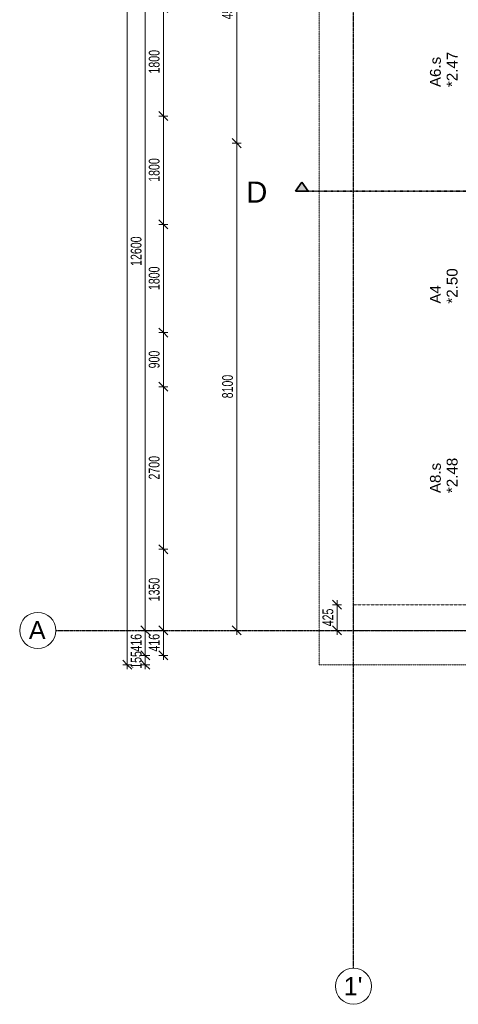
# Model space of a CAD drawing. Header units: millimetres. Extents: x -80560 to 110805, y -11020 to 52719.
# Tile 6 of 182: x 29345 to 36639, y 3783 to 20153. Entities that reach past the tile are written whole.
import ezdxf

# ---------------------------------------------------------------- set-up
doc = ezdxf.new("R2010")
doc.units = ezdxf.units.MM
for name, pattern in [('CENTER2', [20, 8, -4, 4, -4]), ('DASHDOT2', [8, 4, -2, 0, -2]), ('DASHED2', [6, 4, -2]), ('DASHED2-1', [3, 2, -1])]:
    doc.linetypes.add(name, pattern=pattern)
for name, color, linetype, lineweight in [('A-ANNO-DIMS', 211, 'Continuous', 9), ('A-ANNO-DIMS-100', 211, 'Continuous', 9), ('A-DETL-HDLN', 90, 'DASHED2', 18), ('A-FLOR-OVHD', 1, 'DASHED2-1', 18), ('A-GLAZ-IDEN', 152, 'Continuous', 18), ('G-ANNO-SYMB', 111, 'Continuous', 9), ('S-GRID', 1, 'Continuous', 9), ('S-GRID-IDEN', 1, 'Continuous', 9)]:
    doc.layers.add(name, color=color, linetype=linetype, lineweight=lineweight)
doc.styles.add('Arial', font='arial.ttf', dxfattribs={"height": 180})
doc.styles.add('Arial_4', font='arial.ttf', dxfattribs={"height": 350})
doc.styles.add('Arial_5', font='arial.ttf', dxfattribs={"height": 300})
doc.styles.add('Arial_6', font='arial.ttf', dxfattribs={"width": 0.7, "height": 180})
doc.dimstyles.new('n3o_1_8', dxfattribs={"dimscale": 304.8, "dimtxt": 183.646692, "dimasz": 0.492126, "dimexe": 0.246063, "dimexo": 0.0625, "dimgap": 0.032808, "dimtad": 1, "dimdec": 0, "dimdsep": 46, "dimtxsty": 'Arial_6', "dimblk1": 'OBLIQUE', "dimblk2": 'OBLIQUE', "dimsah": 1, "dimcen": 0.09, "dimdle": 0.246063, "dimazin": 0, "dimtfac": 1, "dimtdec": 4, "dimtix": 1, "dimtmove": 0, "dimatfit": 3, "dimfxl": 0.246063, "dimfxlon": 1, "dimtvp": 1, "dimtolj": 1, "dimtzin": 0, "dimarcsym": 2})
doc.dimstyles.new('n3o_1_8_4', dxfattribs={"dimscale": 304.8, "dimtxt": 183.646692, "dimasz": 0.492126, "dimexe": 0.246063, "dimexo": 0.0625, "dimgap": 0.032808, "dimtad": 1, "dimdec": 0, "dimdsep": 46, "dimtxsty": 'Arial_6', "dimblk1": 'OBLIQUE', "dimblk2": 'OBLIQUE', "dimsah": 1, "dimcen": 0.09, "dimdle": 0.246063, "dimazin": 0, "dimtfac": 1, "dimtdec": 4, "dimtix": 1, "dimtmove": 0, "dimatfit": 3, "dimfxl": 0.246063, "dimfxlon": 1, "dimtvp": 1, "dimtolj": 1, "dimtzin": 0, "dimarcsym": 2})

# ---------------------------------------------------------------- blocks, each defined once
blk = doc.blocks.new('Grid - r_3_0mm-316018-DO_02 tweede verdieping')
at = {"layer": 'S-GRID-IDEN'}
blk.add_circle((0, 0), 3, dxfattribs=at)
blk = doc.blocks.new('DIMBLOCK20-DO_02 tweede verdieping')
at = {"layer": 'A-ANNO-DIMS-100'}
for p, q in [((31734, 20350), (31659, 20425)), ((31809, 20350), (31659, 20350)), ((31734, 20350), (31734, 18550)), ((31734, 20350), (31809, 20275)), ((31734, 20350), (31809, 20350)), ((31734, 18550), (31659, 18625)), ((31809, 18550), (31659, 18550)), ((31734, 18550), (31809, 18475)), ((31734, 18550), (31809, 18550))]:
    blk.add_line(p, q, dxfattribs=at)
at = {"layer": 'A-ANNO-DIMS-100', "color": 0, "insert": (31491, 19258), "char_height": 180, "width": 461.09, "attachment_point": 1, "rotation": 90, "line_spacing_factor": 0.941778, "style": 'Arial_6'}
blk.add_mtext('1800', dxfattribs=at)
blk = doc.blocks.new('_Oblique')
at = {"color": 0, "linetype": 'ByBlock', "lineweight": -2}
blk.add_line((-0.5, -0.5), (0.5, 0.5), dxfattribs=at)
blk = doc.blocks.new('DIMBLOCK21-DO_02 tweede verdieping')
at = {"layer": 'A-ANNO-DIMS-100'}
for p, q in [((31734, 18550), (31659, 18625)), ((31809, 18550), (31659, 18550)), ((31734, 18550), (31734, 16750)), ((31734, 18550), (31809, 18475)), ((31734, 18550), (31809, 18550)), ((31734, 16750), (31659, 16825)), ((31809, 16750), (31659, 16750)), ((31734, 16750), (31809, 16675)), ((31734, 16750), (31809, 16750))]:
    blk.add_line(p, q, dxfattribs=at)
at = {"layer": 'A-ANNO-DIMS-100', "color": 0, "insert": (31491, 17458), "char_height": 180, "width": 461.09, "attachment_point": 1, "rotation": 90, "line_spacing_factor": 0.941778, "style": 'Arial_6'}
blk.add_mtext('1800', dxfattribs=at)
blk = doc.blocks.new('DIMBLOCK22-DO_02 tweede verdieping')
at = {"layer": 'A-ANNO-DIMS-100'}
for p, q in [((31734, 16750), (31659, 16825)), ((31809, 16750), (31659, 16750)), ((31734, 16750), (31734, 14950)), ((31734, 16750), (31809, 16675)), ((31734, 16750), (31809, 16750)), ((31734, 14950), (31659, 15025)), ((31809, 14950), (31659, 14950)), ((31734, 14950), (31809, 14875)), ((31734, 14950), (31809, 14950))]:
    blk.add_line(p, q, dxfattribs=at)
at = {"layer": 'A-ANNO-DIMS-100', "color": 0, "insert": (31491, 15658), "char_height": 180, "width": 461.09, "attachment_point": 1, "rotation": 90, "line_spacing_factor": 0.941778, "style": 'Arial_6'}
blk.add_mtext('1800', dxfattribs=at)
blk = doc.blocks.new('DIMBLOCK23-DO_02 tweede verdieping')
at = {"layer": 'A-ANNO-DIMS-100'}
for p, q in [((31734, 14950), (31659, 15025)), ((31809, 14950), (31659, 14950)), ((31734, 14950), (31734, 14050)), ((31734, 14950), (31809, 14875)), ((31734, 14950), (31809, 14950)), ((31734, 14050), (31659, 14125)), ((31809, 14050), (31659, 14050)), ((31734, 14050), (31809, 13975)), ((31734, 14050), (31809, 14050))]:
    blk.add_line(p, q, dxfattribs=at)
at = {"layer": 'A-ANNO-DIMS-100', "color": 0, "insert": (31491, 14356), "char_height": 180, "width": 345.82, "attachment_point": 1, "rotation": 90, "line_spacing_factor": 0.941778, "style": 'Arial_6'}
blk.add_mtext('900', dxfattribs=at)
blk = doc.blocks.new('DIMBLOCK24-DO_02 tweede verdieping')
at = {"layer": 'A-ANNO-DIMS-100'}
for p, q in [((31734, 14050), (31659, 14125)), ((31809, 14050), (31659, 14050)), ((31734, 14050), (31734, 11350)), ((31734, 14050), (31809, 13975)), ((31734, 14050), (31809, 14050)), ((31734, 11350), (31659, 11425)), ((31809, 11350), (31659, 11350)), ((31734, 11350), (31809, 11275)), ((31734, 11350), (31809, 11350))]:
    blk.add_line(p, q, dxfattribs=at)
at = {"layer": 'A-ANNO-DIMS-100', "color": 0, "insert": (31491, 12508), "char_height": 180, "width": 461.09, "attachment_point": 1, "rotation": 90, "line_spacing_factor": 0.941778, "style": 'Arial_6'}
blk.add_mtext('2700', dxfattribs=at)
blk = doc.blocks.new('DIMBLOCK25-DO_02 tweede verdieping')
at = {"layer": 'A-ANNO-DIMS-100'}
for p, q in [((31734, 11350), (31659, 11425)), ((31809, 11350), (31659, 11350)), ((31734, 11350), (31734, 10000)), ((31734, 11350), (31809, 11275)), ((31734, 11350), (31809, 11350)), ((31734, 10000), (31659, 10075)), ((31809, 10000), (31659, 10000)), ((31734, 10000), (31809, 9925)), ((31734, 10000), (31809, 10000))]:
    blk.add_line(p, q, dxfattribs=at)
at = {"layer": 'A-ANNO-DIMS-100', "color": 0, "insert": (31491, 10483), "char_height": 180, "width": 461.09, "attachment_point": 1, "rotation": 90, "line_spacing_factor": 0.941778, "style": 'Arial_6'}
blk.add_mtext('1350', dxfattribs=at)
blk = doc.blocks.new('DIMBLOCK26-DO_02 tweede verdieping')
at = {"layer": 'A-ANNO-DIMS-100'}
for p, q in [((31734, 10000), (31659, 10075)), ((31809, 10000), (31659, 10000)), ((31734, 10000), (31734, 9509)), ((31734, 10000), (31809, 9925)), ((31734, 10000), (31809, 10000)), ((31734, 9584), (31659, 9659)), ((31809, 9584), (31659, 9584)), ((31734, 9584), (31809, 9509)), ((31734, 9584), (31809, 9584))]:
    blk.add_line(p, q, dxfattribs=at)
at = {"layer": 'A-ANNO-DIMS-100', "color": 0, "insert": (31491, 9648), "char_height": 180, "width": 345.82, "attachment_point": 1, "rotation": 90, "line_spacing_factor": 0.941778, "style": 'Arial_6'}
blk.add_mtext('416', dxfattribs=at)
blk = doc.blocks.new('Section - 00_n3o_sectionmark_detailaanduiding-325618-DO_02 tweede verdieping')
at = {"layer": 'G-ANNO-SYMB'}
blk.add_hatch(color=256, dxfattribs=at).paths.add_polyline_path([(0, 0), (1.05, 1.5), (2.1, 0)], flags=0)
at = {"layer": 'G-ANNO-SYMB', "linetype": 'DASHDOT2', "lineweight": 35}
for p, q in [((1.05, 1.5), (0, 0)), ((2.1, 0), (1.05, 1.5)), ((0, 0), (2.1, 0))]:
    blk.add_line(p, q, dxfattribs=at)
blk = doc.blocks.new('DIMBLOCK171-DO_02 tweede verdieping')
at = {"layer": 'A-ANNO-DIMS-100'}
for p, q in [((31434, 22600), (31359, 22675)), ((31509, 22600), (31359, 22600)), ((31434, 22600), (31434, 10000)), ((31434, 22600), (31509, 22525)), ((31434, 22600), (31509, 22600)), ((31434, 10000), (31359, 10075)), ((31509, 10000), (31359, 10000)), ((31434, 10000), (31509, 9925)), ((31434, 10000), (31509, 10000))]:
    blk.add_line(p, q, dxfattribs=at)
at = {"layer": 'A-ANNO-DIMS-100', "color": 0, "insert": (31191, 16060), "char_height": 180, "width": 576.37, "attachment_point": 1, "rotation": 90, "line_spacing_factor": 0.941778, "style": 'Arial_6'}
blk.add_mtext('12600', dxfattribs=at)
blk = doc.blocks.new('DIMBLOCK172-DO_02 tweede verdieping')
at = {"layer": 'A-ANNO-DIMS-100'}
for p, q in [((31434, 10000), (31359, 10075)), ((31509, 10000), (31359, 10000)), ((31434, 10000), (31434, 9584)), ((31434, 10000), (31509, 9925)), ((31434, 10000), (31509, 10000)), ((31434, 9584), (31359, 9659)), ((31509, 9584), (31359, 9584)), ((31434, 9584), (31509, 9509)), ((31434, 9584), (31509, 9584))]:
    blk.add_line(p, q, dxfattribs=at)
at = {"layer": 'A-ANNO-DIMS-100', "color": 0, "insert": (31191, 9648), "char_height": 180, "width": 345.82, "attachment_point": 1, "rotation": 90, "line_spacing_factor": 0.941778, "style": 'Arial_6'}
blk.add_mtext('416', dxfattribs=at)
blk = doc.blocks.new('DIMBLOCK173-DO_02 tweede verdieping')
at = {"layer": 'A-ANNO-DIMS-100'}
for p, q in [((31434, 9584), (31359, 9659)), ((31509, 9584), (31359, 9584)), ((31434, 9429), (31359, 9504)), ((31434, 9584), (31434, 9354)), ((31434, 9584), (31509, 9509)), ((31434, 9584), (31509, 9584)), ((31509, 9429), (31359, 9429)), ((31434, 9429), (31509, 9354)), ((31434, 9429), (31509, 9429))]:
    blk.add_line(p, q, dxfattribs=at)
at = {"layer": 'A-ANNO-DIMS-100', "color": 0, "insert": (31191, 9362), "char_height": 180, "width": 345.82, "attachment_point": 1, "rotation": 90, "line_spacing_factor": 0.941778, "style": 'Arial_6'}
blk.add_mtext('155', dxfattribs=at)
blk = doc.blocks.new('DIMBLOCK174-DO_02 tweede verdieping')
at = {"layer": 'A-ANNO-DIMS-100'}
for p, q in [((31134, 48371), (31059, 48446)), ((31209, 48371), (31059, 48371)), ((31134, 9354), (31134, 48446)), ((31134, 48371), (31209, 48296)), ((31134, 48371), (31209, 48371)), ((31134, 9429), (31059, 9504)), ((31209, 9429), (31059, 9429)), ((31134, 9429), (31209, 9354)), ((31134, 9429), (31209, 9429))]:
    blk.add_line(p, q, dxfattribs=at)
at = {"layer": 'A-ANNO-DIMS-100', "color": 0, "insert": (30891, 28660), "char_height": 180, "width": 576.37, "attachment_point": 1, "rotation": 90, "line_spacing_factor": 0.941778, "style": 'Arial_6'}
blk.add_mtext('38942', dxfattribs=at)
blk = doc.blocks.new('DIMBLOCK639-DO_02 tweede verdieping')
at = {"layer": 'A-ANNO-DIMS-100'}
for p, q in [((34624, 10425), (34549, 10500)), ((34624, 9925), (34624, 10500)), ((34699, 10425), (34549, 10425)), ((34624, 10425), (34699, 10350)), ((34624, 10425), (34699, 10425)), ((34624, 10000), (34549, 10075)), ((34699, 10000), (34549, 10000)), ((34624, 10000), (34699, 9925)), ((34624, 10000), (34699, 10000))]:
    blk.add_line(p, q, dxfattribs=at)
at = {"layer": 'A-ANNO-DIMS-100', "color": 0, "insert": (34380, 10068), "char_height": 180, "width": 345.82, "attachment_point": 1, "rotation": 90, "line_spacing_factor": 0.941778, "style": 'Arial_6'}
blk.add_mtext('425', dxfattribs=at)
blk = doc.blocks.new('DIMBLOCK668-DO_02 tweede verdieping')
at = {"layer": 'A-ANNO-DIMS-100'}
for p, q in [((32955, 22600), (32880, 22675)), ((33030, 22600), (32880, 22600)), ((32955, 22600), (32955, 18100)), ((32955, 22600), (33030, 22525)), ((32955, 22600), (33030, 22600)), ((32955, 18100), (32880, 18175)), ((33030, 18100), (32880, 18100)), ((32955, 18100), (33030, 18025)), ((32955, 18100), (33030, 18100))]:
    blk.add_line(p, q, dxfattribs=at)
at = {"layer": 'A-ANNO-DIMS-100', "color": 0, "insert": (32711, 20158), "char_height": 180, "width": 461.09, "attachment_point": 1, "rotation": 90, "line_spacing_factor": 0.941778, "style": 'Arial_6'}
blk.add_mtext('4500', dxfattribs=at)
blk = doc.blocks.new('DIMBLOCK669-DO_02 tweede verdieping')
at = {"layer": 'A-ANNO-DIMS-100'}
for p, q in [((32955, 18100), (32880, 18175)), ((33030, 18100), (32880, 18100)), ((32955, 18100), (32955, 9925)), ((32955, 18100), (33030, 18025)), ((32955, 18100), (33030, 18100)), ((32955, 10000), (32880, 10075)), ((33030, 10000), (32880, 10000)), ((32955, 10000), (33030, 9925)), ((32955, 10000), (33030, 10000))]:
    blk.add_line(p, q, dxfattribs=at)
at = {"layer": 'A-ANNO-DIMS-100', "color": 0, "insert": (32711, 13858), "char_height": 180, "width": 461.09, "attachment_point": 1, "rotation": 90, "line_spacing_factor": 0.941778, "style": 'Arial_6'}
blk.add_mtext('8100', dxfattribs=at)

msp = doc.modelspace()

# ---------------------------------------------------------------- linework, layer by layer
at = {"layer": 'A-DETL-HDLN'}
for p, q in [((34894.8, 10425), (46694.8, 10425)), ((34894.8, 10000), (34894.8, 10425)), ((46694.8, 10000), (34894.8, 10000))]:
    msp.add_line(p, q, dxfattribs=at)
at = {"layer": 'A-FLOR-OVHD'}
for p in [(34323.8, 35921), (78815.8, 9429)]:
    msp.add_line(p, (34323.8, 9429), dxfattribs=at)
at = {"layer": 'G-ANNO-SYMB', "linetype": 'DASHDOT2', "lineweight": 35}
msp.add_line((33930.3, 17302.3), (90250.9, 17302.3), dxfattribs=at)
at = {"layer": 'S-GRID', "linetype": 'CENTER2', "lineweight": 25}
for p, q in [((34894.8, 4383.3), (34894.8, 52119.1)), ((29945.3, 10000), (110204.9, 10000))]:
    msp.add_line(p, q, dxfattribs=at)

# ---------------------------------------------------------------- block references
at = {"layer": 'G-ANNO-SYMB', "linetype": 'DASHDOT2', "lineweight": 35, "xscale": 99.99999999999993, "yscale": 99.99999999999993, "zscale": 99.99999999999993}
msp.add_blockref('Section - 00_n3o_sectionmark_detailaanduiding-325618-DO_02 tweede verdieping', (33930.3, 17302.3), dxfattribs=at)
at = {"layer": 'S-GRID-IDEN', "xscale": 99.99999999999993, "yscale": 99.99999999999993, "zscale": 99.99999999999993, "rotation": 269.9999999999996}
msp.add_blockref('Grid - r_3_0mm-316018-DO_02 tweede verdieping', (29645.3, 10000), dxfattribs=at)
at = {"layer": 'S-GRID-IDEN', "xscale": 99.99999999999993, "yscale": 99.99999999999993, "zscale": 99.99999999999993}
msp.add_blockref('Grid - r_3_0mm-316018-DO_02 tweede verdieping', (34894.8, 4083.3), dxfattribs=at)

# ---------------------------------------------------------------- texts
at = {"layer": 'A-GLAZ-IDEN', "lineweight": 9, "char_height": 180, "attachment_point": 1, "rotation": 90, "style": 'Arial'}
for s, insert, width in [('A6.s', (36167.8, 19032.3), 593.249), ('*2.47', (36445.6, 19032.3), 697.468), ('*2.50', (36445.6, 15432.3), 697.468), ('A4', (36167.8, 15432.3), 368.776), ('*2.48', (36445.6, 12282.3), 697.468), ('A8.s', (36167.8, 12282.3), 593.249)]:
    msp.add_mtext(s, dxfattribs=dict(at, insert=insert, width=width))
at = {"layer": 'G-ANNO-SYMB', "insert": (33110.5, 17462.3), "char_height": 350, "width": 432.911, "attachment_point": 1, "style": 'Arial_4'}
msp.add_mtext('D', dxfattribs=at)
at = {"layer": 'S-GRID-IDEN', "char_height": 300, "attachment_point": 1, "style": 'Arial_5'}
for s, insert, width in [('A', (29497.2, 10154.5), 344.726), ("1'", (34732.7, 4235.1), 384.81)]:
    msp.add_mtext(s, dxfattribs=dict(at, insert=insert, width=width))

# ---------------------------------------------------------------- dimensions: what is measured, and where the dimension line sits
at = {"layer": 'A-ANNO-DIMS'}
for base, p1, p2, dimstyle, override, picture, middle in [((31134.2, 48371), (31209.2, 9429), (31209.2, 48371), 'n3o_1_8', {"dimpost": '<>', "dimfxl": 38942}, 'DIMBLOCK174-DO_02 tweede verdieping', (31032.2, 28900)), ((31434.2, 10000), (31509.2, 22600), (31509.2, 10000), 'n3o_1_8', {"dimpost": '<>', "dimfxl": 12600}, 'DIMBLOCK171-DO_02 tweede verdieping', (31332.3, 16300)), ((32954.9, 18100), (33029.9, 22600), (33029.9, 18100), 'n3o_1_8_4', {"dimpost": '<>', "dimfxl": 4500}, 'DIMBLOCK668-DO_02 tweede verdieping', (32852.9, 20350)), ((31734.2, 18550), (31809.2, 20350), (31809.2, 18550), 'n3o_1_8', {"dimpost": '<>', "dimfxl": 1800}, 'DIMBLOCK20-DO_02 tweede verdieping', (31632.3, 19450)), ((31734.2, 16750), (31809.2, 18550), (31809.2, 16750), 'n3o_1_8', {"dimpost": '<>', "dimfxl": 1800}, 'DIMBLOCK21-DO_02 tweede verdieping', (31632.3, 17650)), ((32954.9, 10000), (33029.9, 18100), (33029.9, 10000), 'n3o_1_8_4', {"dimpost": '<>', "dimfxl": 8100}, 'DIMBLOCK669-DO_02 tweede verdieping', (32852.9, 14050)), ((31734.2, 14950), (31809.2, 16750), (31809.2, 14950), 'n3o_1_8', {"dimpost": '<>', "dimfxl": 1800}, 'DIMBLOCK22-DO_02 tweede verdieping', (31632.3, 15850)), ((31734.2, 14050), (31809.2, 14950), (31809.2, 14050), 'n3o_1_8', {"dimpost": '<>', "dimfxl": 900}, 'DIMBLOCK23-DO_02 tweede verdieping', (31632.3, 14500)), ((31734.2, 11350), (31809.2, 14050), (31809.2, 11350), 'n3o_1_8', {"dimpost": '<>', "dimfxl": 2700}, 'DIMBLOCK24-DO_02 tweede verdieping', (31632.3, 12700)), ((31734.2, 10000), (31809.2, 11350), (31809.2, 10000), 'n3o_1_8', {"dimpost": '<>', "dimfxl": 1350}, 'DIMBLOCK25-DO_02 tweede verdieping', (31632.2, 10675)), ((34624, 10425), (34699, 10000), (34699, 10425), 'n3o_1_8_4', {"dimpost": '<>', "dimfxl": 425}, 'DIMBLOCK639-DO_02 tweede verdieping', (34522.1, 10212.5)), ((31434.2, 9584), (31509.2, 10000), (31509.2, 9584), 'n3o_1_8', {"dimpost": '<>', "dimfxl": 416}, 'DIMBLOCK172-DO_02 tweede verdieping', (31332.3, 9792)), ((31734.2, 9584), (31809.2, 10000), (31809.2, 9584), 'n3o_1_8', {"dimpost": '<>', "dimfxl": 416}, 'DIMBLOCK26-DO_02 tweede verdieping', (31632.3, 9792)), ((31434.2, 9429), (31509.2, 9584), (31509.2, 9429), 'n3o_1_8', {"dimpost": '<>', "dimfxl": 155}, 'DIMBLOCK173-DO_02 tweede verdieping', (31332.3, 9506.5))]:
    dim = msp.add_linear_dim(base=base, p1=p1, p2=p2, angle=90, dimstyle=dimstyle, override=override, dxfattribs=at)
    dim.commit()
    dim.dimension.update_dxf_attribs({"geometry": picture, "text_midpoint": middle})

doc.saveas('drawing.dxf')
